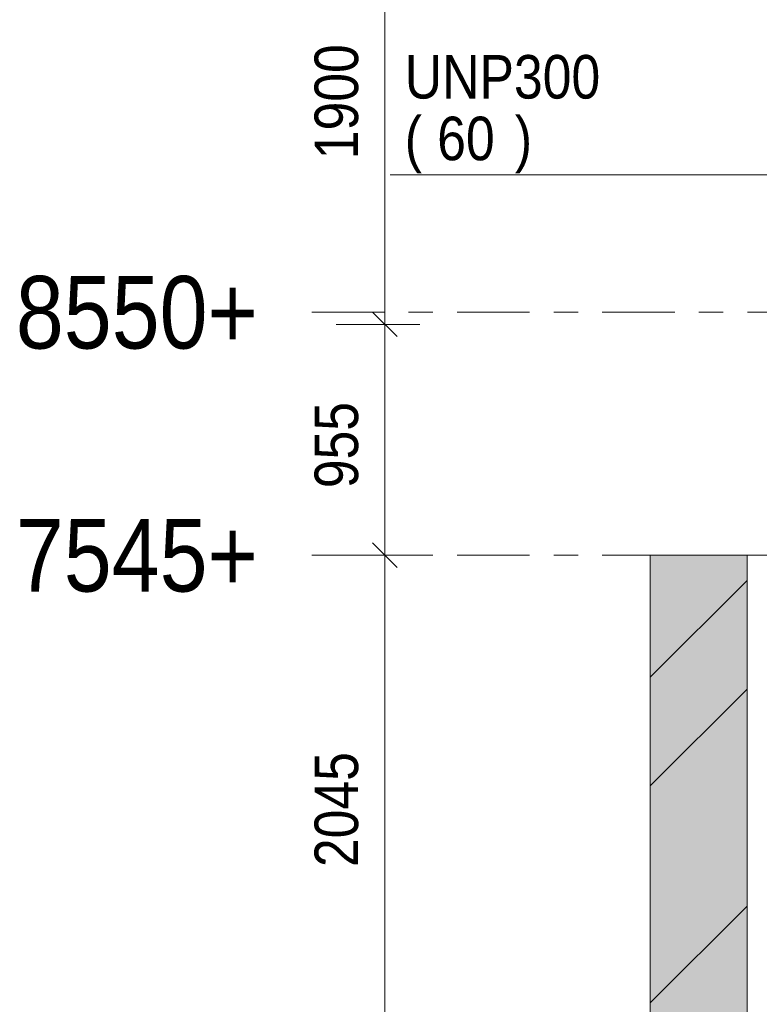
# Model space of a CAD drawing. Header units: millimetres. Extents: x -923 to -82, y -1402 to -808.
# Tile 91 of 109: x -419 to -389, y -933 to -893. Entities that reach past the tile are written whole.
import ezdxf

# ---------------------------------------------------------------- set-up
doc = ezdxf.new("R2010")
doc.units = ezdxf.units.MM
doc.linetypes.add('XKITLINE00', pattern=[0])
doc.linetypes.add('XKITLINE03', pattern=[6, 3, -1, 1, -1])
for name, color, linetype, lineweight in [('Offset', 4, 'Continuous', 0), ('Onderdeel', 2, 'Continuous', 0), ('Onderdeel label', 2, 'Continuous', 0), ('Stramien', 4, 'Continuous', 0)]:
    doc.layers.add(name, color=color, linetype=linetype, lineweight=lineweight)
doc.styles.add('ARIAL', font='arial.ttf')

msp = doc.modelspace()

# ---------------------------------------------------------------- hatches: boundary and pattern name
at = {"layer": 'Onderdeel'}
msp.add_hatch(color=256, dxfattribs=at).paths.add_polyline_path([(-393.098, -949.364), (-393.098, -914.864), (-389.098, -914.864), (-389.098, -949.364)], flags=17)

# ---------------------------------------------------------------- linework, layer by layer
at = {"layer": 'Offset', "linetype": 'XKITLINE00', "lineweight": 0}
for p, q in [((-404.062, -905.314), (-404.062, -886.314)), ((-404.571, -904.804), (-403.552, -905.823)), ((-404.571, -904.804), (-403.552, -905.823)), ((-406.083, -905.314), (-402.622, -905.314)), ((-406.083, -905.314), (-402.622, -905.314)), ((-404.062, -914.864), (-404.062, -905.314)), ((-404.571, -914.354), (-403.552, -915.373)), ((-404.571, -914.354), (-403.552, -915.373)), ((-406.222, -914.864), (-402.262, -914.864)), ((-406.222, -914.864), (-402.262, -914.864)), ((-404.062, -935.314), (-404.062, -914.864))]:
    msp.add_line(p, q, dxfattribs=at)
at = {"layer": 'Offset'}
for p in [(-404.062, -905.314), (-404.062, -905.314), (-404.062, -914.864), (-404.062, -914.864)]:
    msp.add_point(p, dxfattribs=at)
at = {"layer": 'Onderdeel', "linetype": 'XKITLINE00', "lineweight": 0}
for p, q in [((-393.098, -949.364), (-393.098, -914.864)), ((-393.098, -914.864), (-389.097, -914.864)), ((-389.098, -914.864), (-389.098, -949.364)), ((-389.098, -915.906), (-393.098, -919.906)), ((-389.098, -920.396), (-393.098, -924.396)), ((-389.098, -929.377), (-393.098, -933.377))]:
    msp.add_line(p, q, dxfattribs=at)
at = {"layer": 'Onderdeel label', "linetype": 'XKITLINE00', "lineweight": 0}
msp.add_line((-403.843, -899.127), (-387.411, -899.127), dxfattribs=at)
at = {"layer": 'Stramien', "linetype": 'XKITLINE03', "lineweight": 0}
for p, q in [((-407.083, -904.814), (-144.383, -904.814)), ((-407.083, -914.864), (-144.383, -914.864))]:
    msp.add_line(p, q, dxfattribs=at)

# ---------------------------------------------------------------- texts
at = {"layer": 'Offset', "style": 'ARIAL', "width": 0.85}
for s, p in [('1900', (-405.172, -898.484)), ('955', (-405.172, -912.091)), ('2045', (-405.172, -927.759))]:
    msp.add_text(s, height=1.8, rotation=90.0002, dxfattribs=at).set_placement(p)
at = {"layer": 'Onderdeel label', "style": 'ARIAL', "width": 0.85}
for s, p in [('UNP300', (-403.243, -895.977)), ('(', (-403.243, -898.527)), (')', (-398.694, -898.527)), ('60', (-401.904, -898.527))]:
    msp.add_text(s, height=1.8, dxfattribs=at).set_placement(p)
at = {"layer": 'Stramien', "style": 'ARIAL', "width": 0.85}
for s, p in [('8550+', (-419.319, -906.314)), ('7545+', (-419.319, -916.364))]:
    msp.add_text(s, height=3, dxfattribs=at).set_placement(p)

doc.saveas('drawing.dxf')
